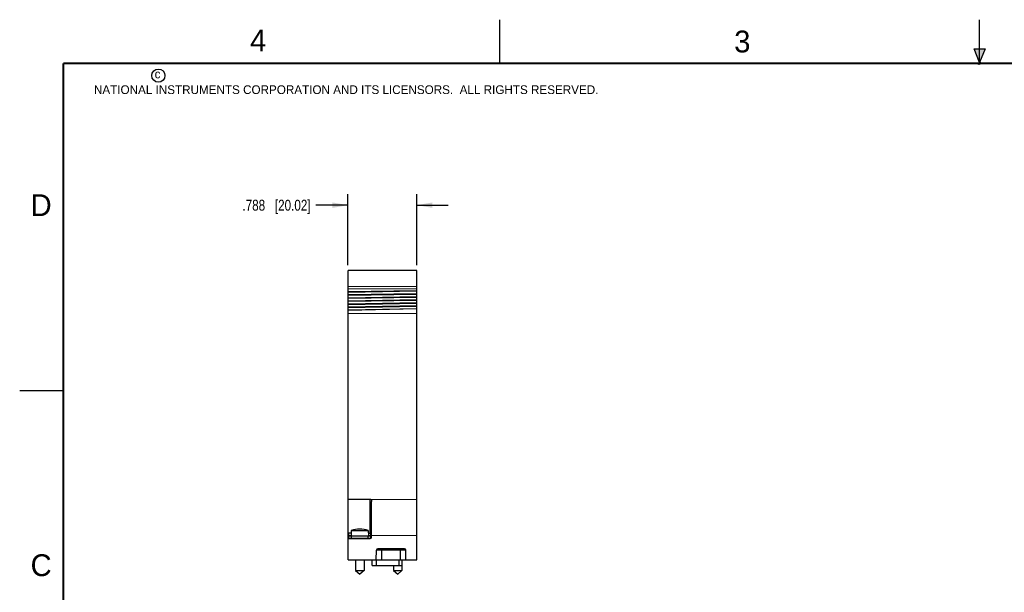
# Model space of a CAD drawing. Header units: inches. Extents: x 0 to 22, y 0 to 17.
# Tile 3 of 11: x 0 to 11.3, y 10.4 to 17. Entities that reach past the tile are written whole.
import ezdxf

# ---------------------------------------------------------------- set-up
doc = ezdxf.new("R2010")
doc.units = ezdxf.units.IN
doc.header["$LTSCALE"] = 1.21
doc.header["$MEASUREMENT"] = 0
doc.layers.get('0').update_dxf_attribs({"linetype": 'CONTINUOUS'})
doc.layers.add('DIMENSIONS', color=7, linetype='CONTINUOUS')
doc.styles.get("Standard").update_dxf_attribs({"font": 'txt', "width": 0.8})
doc.styles.add('TEXTSTYLE_2', font='txt')
doc.dimstyles.new('DIMSTYLE_2', dxfattribs={"dimtxt": 0.125, "dimasz": 0.18, "dimexe": 0.18, "dimexo": 0.0625, "dimgap": 0.09, "dimtad": 0, "dimtih": 1, "dimtoh": 1, "dimdec": 3, "dimzin": 4, "dimdsep": 46, "dimtxsty": 'STANDARD', "dimblk": '_FILLED', "dimblk1": '_FILLED', "dimblk2": '_FILLED', "dimcen": 0.09, "dimadec": 0, "dimazin": 0, "dimtp": 0.01, "dimtm": 0.01, "dimtfac": 1, "dimtdec": 3, "dimtofl": 0, "dimtmove": 0, "dimatfit": 3, "dimldrblk": '_FILLED', "dimfxl": 1, "dimtolj": 1, "dimtzin": 4, "dimarcsym": 0})

# ---------------------------------------------------------------- blocks, each defined once
blk = doc.blocks.new('_FILLED')
at = {"color": 0, "linetype": 'BYBLOCK'}
blk.add_solid([(0, 0), (-1, 0.174), (-1, -0.174)], dxfattribs=at)
blk = doc.blocks.new('*D4')
at = {"layer": 'DIMENSIONS', "color": 2, "linetype": 'CONTINUOUS'}
for p, q in [((3.762, 14.187), (3.762, 15)), ((4.55, 14.187), (4.55, 15)), ((3.762, 14.875), (3.395, 14.875)), ((4.55, 14.875), (4.91, 14.875))]:
    blk.add_line(p, q, dxfattribs=at)
at = {"layer": 'DIMENSIONS', "color": 2, "linetype": 'CONTINUOUS', "xscale": 0.18, "yscale": 0.18, "zscale": 0.18}
blk.add_blockref('_FILLED', (3.762, 14.875), dxfattribs=at)
at = {"layer": 'DIMENSIONS', "color": 2, "linetype": 'CONTINUOUS', "xscale": 0.18, "yscale": 0.18, "zscale": 0.18, "rotation": 180}
blk.add_blockref('_FILLED', (4.55, 14.875), dxfattribs=at)
at = {"layer": 'DIMENSIONS', "color": 2, "linetype": 'CONTINUOUS', "insert": (3.333, 14.937), "char_height": 0.125, "width": 1.225, "attachment_point": 3, "line_spacing_factor": 0.9}
blk.add_mtext('.788{\\Ftxt.shx;\\W1.000000;\\H0.125000; }[20.02]', dxfattribs=at)

msp = doc.modelspace()

# ---------------------------------------------------------------- hatches: boundary and pattern name
at = {"linetype": 'CONTINUOUS'}
msp.add_hatch(color=2, dxfattribs=at).paths.add_polyline_path([(11, 16.51), (10.9375, 16.6663), (11.0625, 16.6663)])

# ---------------------------------------------------------------- linework, layer by layer
at = {"color": 2, "linetype": 'CONTINUOUS'}
for p, q in [((5.5, 16.5), (5.5, 17)), ((11, 16.485), (11, 17)), ((11, 16.51), (10.9375, 16.6663)), ((10.9375, 16.6663), (11.0625, 16.6663)), ((11.0625, 16.6663), (11, 16.51)), ((11.015, 16.515), (10.985, 16.485)), ((10.985, 16.485), (11, 16.515)), ((11, 16.485), (11.015, 16.515)), ((0, 12.75), (0.5, 12.75))]:
    msp.add_line(p, q, dxfattribs=at)
at = {"color": 7, "linetype": 'CONTINUOUS'}
for p, q in [((3.7621, 10.8123), (3.7621, 14.1248)), ((4.5501, 14.1248), (3.7621, 14.1248)), ((4.5501, 10.8123), (4.5501, 14.1248)), ((4.5501, 13.9434), (3.7621, 13.9378)), ((4.5501, 13.9148), (3.7621, 13.9118)), ((3.7621, 13.8845), (4.5501, 13.8991)), ((3.7621, 13.8772), (4.5501, 13.8918)), ((3.7621, 13.8499), (4.5501, 13.8645)), ((3.7621, 13.8426), (4.5501, 13.8572)), ((3.7621, 13.8152), (4.5501, 13.8298)), ((3.7621, 13.8079), (4.5501, 13.8225)), ((3.7621, 13.7806), (4.5501, 13.7952)), ((3.7621, 13.7733), (4.5501, 13.7879)), ((3.7621, 13.746), (4.5501, 13.7606)), ((3.7621, 13.7386), (4.5501, 13.7532)), ((3.7621, 13.7113), (4.5501, 13.7259)), ((3.7621, 13.704), (4.5501, 13.7186)), ((3.7621, 13.6767), (4.5501, 13.6913)), ((4.5501, 13.6871), (3.7621, 13.6694)), ((4.5501, 13.6352), (3.7621, 13.6296)), ((3.7621, 11.5069), (4.0215, 11.5069)), ((4.0216, 11.5069), (4.5501, 11.5032)), ((4.0321, 11.0721), (4.0321, 11.4816)), ((3.7621, 11.122), (3.7991, 11.1214)), ((3.7621, 11.0526), (4.0174, 11.0571)), ((3.7721, 11.0573), (3.7721, 11.1219)), ((4.0221, 11.0813), (3.7721, 11.0813)), ((4.0198, 11.0573), (3.7721, 11.0573)), ((3.7741, 11.0528), (3.7741, 11.0573)), ((3.8, 11.1227), (3.7991, 11.1227)), ((3.7991, 11.1227), (3.7991, 11.0813)), ((3.8, 11.1483), (3.9942, 11.1483)), ((3.8, 11.1483), (3.8, 11.1227)), ((3.8021, 11.0573), (3.8021, 11.0813)), ((3.8211, 11.0536), (3.8211, 11.0573)), ((3.8621, 11.0573), (3.8621, 11.0544)), ((3.9321, 11.0573), (3.9321, 11.0556)), ((3.9921, 11.0573), (3.9921, 11.0813)), ((3.9942, 11.1483), (3.9942, 11.1227)), ((3.9951, 11.1227), (3.9942, 11.1227)), ((3.9951, 11.1227), (3.9951, 11.0813)), ((3.9951, 11.118), (4.0321, 11.1173)), ((4.0221, 11.0579), (4.0221, 11.1175)), ((4.0231, 11.1175), (4.0231, 11.0583)), ((4.5501, 11.0868), (4.0321, 11.0904)), ((4.0864, 10.8123), (4.0883, 10.9226)), ((4.4089, 10.9373), (4.1033, 10.9373)), ((4.4258, 10.8123), (4.4239, 10.9226)), ((3.7621, 10.8123), (4.5501, 10.8123)), ((3.8479, 10.8123), (3.8479, 10.6896)), ((3.9463, 10.8123), (3.9463, 10.6896)), ((4.0381, 10.7473), (4.0381, 10.8123)), ((4.0381, 10.7473), (4.3801, 10.7473)), ((4.2821, 10.7473), (4.2821, 10.6894)), ((4.3801, 10.8123), (4.3801, 10.7473)), ((4.3806, 10.8123), (4.3806, 10.6894)), ((3.8479, 10.6896), (3.9463, 10.6896)), ((3.8479, 10.6896), (3.8971, 10.6483)), ((3.9463, 10.6896), (3.8971, 10.6483)), ((4.2821, 10.6894), (4.3806, 10.6894)), ((4.2821, 10.6894), (4.3313, 10.6481)), ((4.3806, 10.6894), (4.3313, 10.6481))]:
    msp.add_line(p, q, dxfattribs=at)
at = {"color": 9, "linetype": 'CONTINUOUS'}
for p, q in [((4.0175, 11.1176), (4.0175, 11.5069)), ((3.7991, 11.0863), (3.7721, 11.0863)), ((4.0221, 11.0863), (3.9951, 11.0863)), ((4.4239, 10.9226), (4.0883, 10.9226)), ((4.1486, 10.8123), (4.1486, 10.9373)), ((4.3636, 10.8123), (4.3636, 10.9373)), ((4.085, 10.8123), (4.085, 10.7473)), ((4.347, 10.7473), (4.347, 10.8123))]:
    msp.add_line(p, q, dxfattribs=at)
at = {"color": 7, "linetype": 'CONTINUOUS', "const_width": 0.02}
for points in [[(0.5, 16.5), (0.5, 0.5)], [(21.5, 16.5), (0.5, 16.5)]]:
    msp.add_lwpolyline(points, dxfattribs=at)
at = {"color": 2, "linetype": 'CONTINUOUS'}
msp.add_circle((1.5893, 16.359), 0.0754, dxfattribs=at)
at = {"color": 7, "linetype": 'CONTINUOUS'}
for centre, radius, start, end in [((3.8971, 10.851), 0.3127, 71.91702, 108.08298), ((4.0171, 11.0721), 0.015, 271, 360), ((4.1033, 10.9223), 0.015, 90, 179), ((4.4089, 10.9223), 0.015, 1, 90)]:
    msp.add_arc(centre, radius, start, end, dxfattribs=at)
msp.add_open_spline([(4.0216, 11.5069), (4.0217, 11.5068), (4.022, 11.5066), (4.0224, 11.5064), (4.0228, 11.5061), (4.0232, 11.5058), (4.0235, 11.5055), (4.0239, 11.5052), (4.0242, 11.5048), (4.0246, 11.5044), (4.0252, 11.5038), (4.0258, 11.5031), (4.0263, 11.5024), (4.0268, 11.5016), (4.0273, 11.5009), (4.0277, 11.5001), (4.0282, 11.4993), (4.0287, 11.4983), (4.0293, 11.4969), (4.0301, 11.4947), (4.0309, 11.4919), (4.0316, 11.4885), (4.032, 11.485), (4.0321, 11.4827), (4.0321, 11.4816)], degree=3, knots=[0, 0, 0, 0, 0.0169033, 0.0337311, 0.0504576, 0.0670807, 0.0836199, 0.1000856, 0.1164801, 0.1328066, 0.165267, 0.1975008, 0.2295316, 0.2613786, 0.2930631, 0.3246021, 0.3560118, 0.3873034, 0.4495751, 0.5115028, 0.6345291, 0.7567911, 0.8785471, 1, 1, 1, 1], dxfattribs=at)

# ---------------------------------------------------------------- texts
at = {"color": 2, "linetype": 'CONTINUOUS', "attachment_point": 1, "line_spacing_factor": 0.9, "style": 'TEXTSTYLE_2'}
for s, insert, char_height, width in [('4', (2.64, 16.8869), 0.25, 0.25), ('3', (8.1875, 16.875), 0.25, 0.25), ('c', (1.5463, 16.428), 0.1, 0.1), ('NATIONAL INSTRUMENTS CORPORATION AND ITS LICENSORS.  ALL RIGHTS RESERVED.', (0.851, 16.2482), 0.1, 7.3), ('D', (0.125, 15), 0.25, 0.25), ('C', (0.125, 10.875), 0.25, 0.25)]:
    msp.add_mtext(s, dxfattribs=dict(at, insert=insert, char_height=char_height, width=width))

# ---------------------------------------------------------------- dimensions: what is measured, and where the dimension line sits
at = {"layer": 'DIMENSIONS', "color": 2, "linetype": 'CONTINUOUS'}
dim = msp.add_linear_dim(base=(3.7621, 14.8748), p1=(4.5501, 14.1873), p2=(3.7621, 14.1873), angle=180, dimstyle='DIMSTYLE_2', dxfattribs=at)
dim.commit()
dim.dimension.update_dxf_attribs({"geometry": '*D4', "text_midpoint": (2.4704, 14.8748), "dimtype": 160})

doc.saveas('drawing.dxf')
